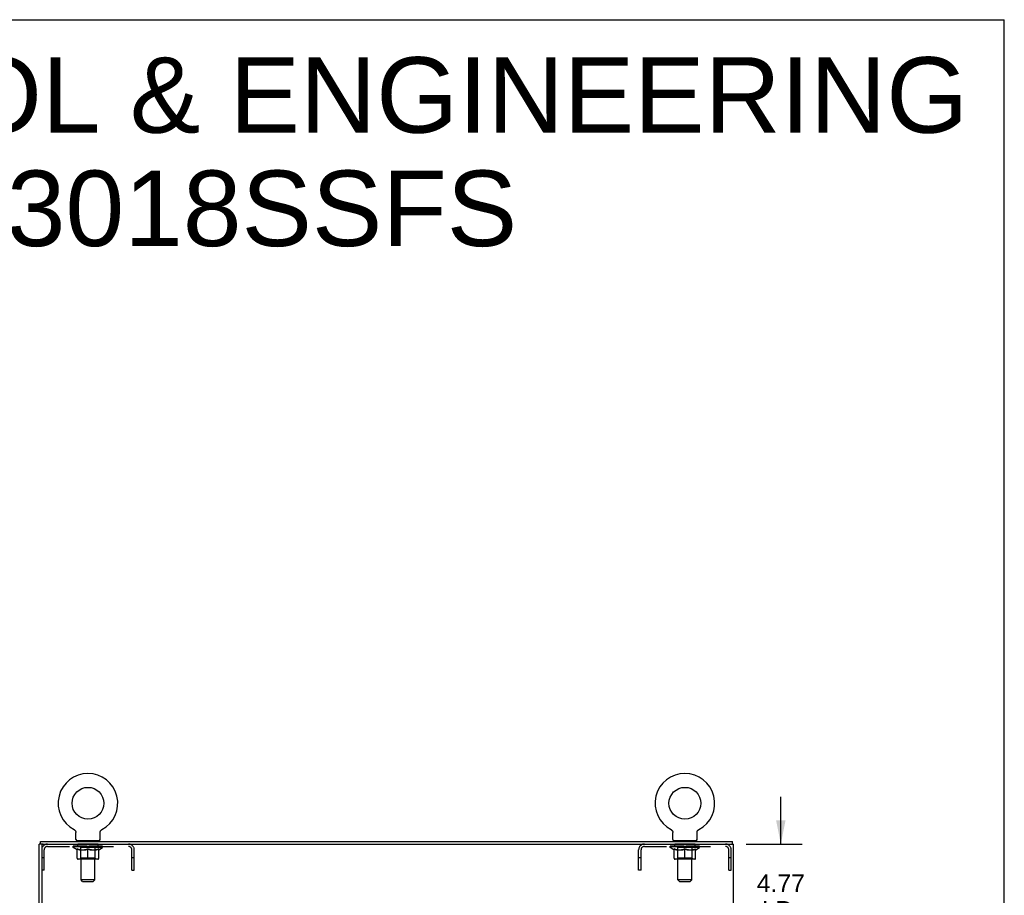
# Model space of a CAD drawing. Header units: inches. Extents: x 0 to 173, y 0 to 112.
# Tile 13 of 13: x 131 to 173, y 74 to 112. Entities that reach past the tile are written whole.
import ezdxf

# ---------------------------------------------------------------- set-up
doc = ezdxf.new("R2010")
doc.units = ezdxf.units.IN
doc.header["$LTSCALE"] = 9.537
doc.header["$MEASUREMENT"] = 0
doc.linetypes.add('HIDDEN', pattern=[0.2, 0.1, -0.1])
doc.layers.get('0').update_dxf_attribs({"linetype": 'CONTINUOUS'})
for name, color, linetype in [('02___PRT_ALL_AXES', 7, 'CONTINUOUS'), ('DEFAULT_2', 8, 'HIDDEN'), ('DIMENSIONS', 7, 'CONTINUOUS')]:
    doc.layers.add(name, color=color, linetype=linetype)
doc.styles.get("Standard").update_dxf_attribs({"font": 'arial.ttf'})
doc.dimstyles.new('DIMSTYLE_1', dxfattribs={"dimtxt": 0.765, "dimasz": 1.02, "dimexe": 0.09, "dimexo": 0.07, "dimgap": 0.0375, "dimtad": 0, "dimtih": 1, "dimtoh": 1, "dimzin": 4, "dimdsep": 46, "dimtxsty": 'Standard', "dimblk": '_FILLED', "dimblk1": '_FILLED', "dimblk2": '_FILLED', "dimcen": 0.09, "dimazin": 1, "dimtfac": 1, "dimtdec": 3, "dimtofl": 0, "dimtmove": 0, "dimatfit": 3, "dimldrblk": '_FILLED', "dimfxl": 0, "dimtolj": 1, "dimtzin": 4, "dimarcsym": 0})

# ---------------------------------------------------------------- blocks, each defined once
blk = doc.blocks.new('_FILLED')
at = {"color": 0, "linetype": 'ByBlock'}
blk.add_solid([(0, 0), (-1, 0.2), (-1, -0.2)], dxfattribs=at)
blk = doc.blocks.new('*D10')
at = {"layer": 'DIMENSIONS', "color": 2, "linetype": 'Continuous'}
for p, q in [((163.745, 76.584), (163.745, 78.624)), ((162.241, 76.584), (164.663, 76.584)), ((162.21, 71.813), (164.663, 71.813)), ((163.745, 71.813), (163.745, 69.773))]:
    blk.add_line(p, q, dxfattribs=at)
at = {"layer": 'DIMENSIONS', "color": 2, "linetype": 'Continuous', "xscale": 1.02, "yscale": 1.02, "zscale": 1.02}
for p, rotation in [((163.745, 76.584), 270), ((163.745, 71.813), 90)]:
    blk.add_blockref('_FILLED', p, dxfattribs=dict(at, rotation=rotation))
at = {"layer": 'DIMENSIONS', "color": 2, "linetype": 'Continuous', "insert": (163.745, 75.273), "char_height": 0.765, "width": 2.07887, "attachment_point": 2, "line_spacing_factor": 0.9}
blk.add_mtext('4.77\\PI.D.', dxfattribs=at)

msp = doc.modelspace()

# ---------------------------------------------------------------- linework, layer by layer
at = {"color": 7, "linetype": 'Continuous'}
for p, q in [((0, 112.2), (173.4, 112.2)), ((173.4, 0), (173.4, 112.2)), ((133.209, 77.207), (133.213, 77.204)), ((133.209, 77.207), (133.209, 77.207)), ((133.212, 77.205), (133.21, 77.206)), ((133.213, 77.204), (133.218, 77.202)), ((133.218, 77.202), (133.222, 77.199)), ((133.222, 77.199), (133.226, 77.196)), ((133.226, 77.196), (133.231, 77.193)), ((133.231, 77.193), (133.235, 77.189)), ((133.235, 77.189), (133.239, 77.186)), ((133.238, 77.186), (133.242, 77.182)), ((133.242, 77.182), (133.246, 77.179)), ((133.246, 77.179), (133.25, 77.175)), ((133.253, 77.171), (133.256, 77.167)), ((133.256, 77.167), (133.259, 77.162)), ((133.259, 77.163), (133.262, 77.158)), ((133.262, 77.158), (133.265, 77.154)), ((133.265, 77.154), (133.268, 77.149)), ((133.268, 77.149), (133.27, 77.145)), ((133.27, 77.145), (133.272, 77.14)), ((133.272, 77.14), (133.274, 77.135)), ((133.274, 77.135), (133.276, 77.13)), ((133.278, 77.125), (133.28, 77.12)), ((133.28, 77.12), (133.281, 77.115)), ((133.281, 77.115), (133.282, 77.11)), ((133.282, 77.11), (133.283, 77.105)), ((133.283, 77.105), (133.284, 77.1)), ((133.285, 77.084), (133.285, 77.08)), ((133.285, 76.787), (133.285, 77.08)), ((134.331, 76.787), (134.331, 77.08)), ((134.332, 77.095), (134.333, 77.1)), ((134.332, 77.089), (134.332, 77.095)), ((134.333, 77.1), (134.334, 77.105)), ((134.334, 77.105), (134.335, 77.11)), ((134.335, 77.11), (134.336, 77.115)), ((134.336, 77.115), (134.337, 77.12)), ((134.337, 77.12), (134.339, 77.125)), ((134.339, 77.125), (134.341, 77.13)), ((134.341, 77.13), (134.343, 77.135)), ((134.343, 77.135), (134.345, 77.14)), ((134.345, 77.14), (134.347, 77.145)), ((134.347, 77.145), (134.349, 77.149)), ((134.349, 77.149), (134.352, 77.154)), ((134.352, 77.154), (134.355, 77.158)), ((134.355, 77.158), (134.358, 77.163)), ((134.358, 77.162), (134.361, 77.167)), ((134.361, 77.167), (134.364, 77.171)), ((134.364, 77.171), (134.367, 77.175)), ((134.367, 77.175), (134.371, 77.179)), ((134.371, 77.179), (134.375, 77.182)), ((134.375, 77.182), (134.378, 77.186)), ((134.378, 77.186), (134.382, 77.189)), ((134.382, 77.189), (134.386, 77.193)), ((134.386, 77.193), (134.391, 77.196)), ((134.39, 77.196), (134.395, 77.199)), ((134.395, 77.199), (134.399, 77.202)), ((134.399, 77.202), (134.404, 77.204)), ((134.399, 77.202), (134.401, 77.203)), ((134.404, 77.204), (134.408, 77.207)), ((134.407, 77.206), (134.405, 77.205)), ((159.001, 77.207), (159.001, 77.207)), ((159.001, 77.207), (159.005, 77.204)), ((159.004, 77.205), (159.002, 77.206)), ((159.005, 77.204), (159.01, 77.202)), ((159.01, 77.202), (159.014, 77.199)), ((159.014, 77.199), (159.018, 77.196)), ((159.018, 77.196), (159.023, 77.193)), ((159.023, 77.193), (159.027, 77.189)), ((159.027, 77.189), (159.031, 77.186)), ((159.03, 77.186), (159.034, 77.182)), ((159.034, 77.182), (159.038, 77.179)), ((159.038, 77.179), (159.042, 77.175)), ((159.041, 77.175), (159.045, 77.171)), ((159.045, 77.171), (159.048, 77.167)), ((159.048, 77.167), (159.051, 77.162)), ((159.051, 77.163), (159.054, 77.158)), ((159.054, 77.158), (159.057, 77.154)), ((159.06, 77.149), (159.062, 77.145)), ((159.062, 77.145), (159.064, 77.14)), ((159.064, 77.14), (159.066, 77.135)), ((159.066, 77.135), (159.068, 77.13)), ((159.068, 77.13), (159.07, 77.125)), ((159.07, 77.125), (159.072, 77.12)), ((159.072, 77.12), (159.073, 77.115)), ((159.073, 77.115), (159.074, 77.11)), ((159.074, 77.11), (159.075, 77.105)), ((159.075, 77.105), (159.076, 77.1)), ((159.077, 77.084), (159.077, 77.08)), ((159.077, 76.787), (159.077, 77.08)), ((160.123, 76.787), (160.123, 77.08)), ((160.124, 77.095), (160.125, 77.1)), ((160.124, 77.089), (160.124, 77.095)), ((160.125, 77.1), (160.126, 77.105)), ((160.126, 77.105), (160.127, 77.11)), ((160.127, 77.11), (160.128, 77.115)), ((160.128, 77.115), (160.129, 77.12)), ((160.129, 77.12), (160.131, 77.125)), ((160.131, 77.125), (160.133, 77.13)), ((160.133, 77.13), (160.135, 77.135)), ((160.135, 77.135), (160.137, 77.14)), ((160.137, 77.14), (160.139, 77.145)), ((160.139, 77.145), (160.141, 77.149)), ((160.141, 77.149), (160.144, 77.154)), ((160.144, 77.154), (160.147, 77.158)), ((160.147, 77.158), (160.15, 77.163)), ((160.15, 77.162), (160.153, 77.167)), ((160.153, 77.167), (160.156, 77.171)), ((160.156, 77.171), (160.159, 77.175)), ((160.159, 77.175), (160.163, 77.179)), ((160.163, 77.179), (160.167, 77.182)), ((160.167, 77.182), (160.17, 77.186)), ((160.17, 77.186), (160.174, 77.189)), ((160.174, 77.189), (160.178, 77.193)), ((160.178, 77.193), (160.183, 77.196)), ((160.182, 77.196), (160.187, 77.199)), ((160.187, 77.199), (160.191, 77.202)), ((160.191, 77.202), (160.196, 77.204)), ((160.191, 77.202), (160.193, 77.203)), ((160.196, 77.204), (160.2, 77.207)), ((160.199, 77.206), (160.197, 77.205)), ((131.866, 76.584), (131.704, 76.584)), ((131.756, 76.584), (131.756, 76.688)), ((131.808, 76.584), (131.808, 76.522)), ((133.308, 76.718), (133.308, 76.688)), ((134.308, 76.718), (133.308, 76.718)), ((134.308, 76.718), (134.308, 76.688)), ((159.1, 76.718), (159.1, 76.688)), ((160.1, 76.718), (159.1, 76.718)), ((160.1, 76.718), (160.1, 76.688)), ((161.652, 76.584), (161.652, 76.688))]:
    msp.add_line(p, q, dxfattribs=at)
at = {"color": 3, "linetype": 'Continuous'}
for p, q in [((131.704, 4.792), (131.704, 76.584)), ((131.756, 76.688), (161.652, 76.688)), ((131.871, 76.584), (161.704, 76.584)), ((161.704, 4.792), (161.704, 76.584)), ((131.808, 76.522), (131.808, 4.855))]:
    msp.add_line(p, q, dxfattribs=at)
at = {"color": 7, "linetype": 'Continuous'}
for points in [[(133.249, 77.175), (133.253, 77.171), (133.256, 77.167)], [(133.276, 77.13), (133.278, 77.125), (133.28, 77.12)], [(133.284, 77.1), (133.285, 77.095), (133.285, 77.089)], [(133.285, 77.095), (133.285, 77.089), (133.285, 77.084)], [(134.331, 77.08), (134.332, 77.084), (134.332, 77.089)], [(134.331, 77.08), (134.332, 77.084), (134.332, 77.089)], [(159.057, 77.154), (159.06, 77.149), (159.062, 77.145)], [(159.076, 77.1), (159.077, 77.095), (159.077, 77.089)], [(159.077, 77.095), (159.077, 77.089), (159.077, 77.084)], [(160.123, 77.08), (160.124, 77.084), (160.124, 77.089)], [(160.123, 77.08), (160.124, 77.084), (160.124, 77.089)]]:
    msp.add_lwpolyline(points, dxfattribs=at)
for centre in [(133.808, 78.346), (159.6, 78.346)]:
    msp.add_circle(centre, 0.688, dxfattribs=at)
for centre, radius, start, end in [((133.808, 78.346), 1.288, 297.7005, 242.2995), ((159.6, 78.346), 1.288, 297.7005, 242.2995), ((133.354, 76.787), 0.069, 180, 270), ((134.262, 76.787), 0.069, 270, 360), ((159.146, 76.787), 0.069, 180, 270), ((160.054, 76.787), 0.069, 270, 360)]:
    msp.add_arc(centre, radius, start, end, dxfattribs=at)
at = {"color": 3, "linetype": 'Continuous'}
msp.add_arc((131.871, 76.522), 0.0625, 90, 180, dxfattribs=at)
at = {"layer": '02___PRT_ALL_AXES', "color": 8, "linetype": 'HIDDEN'}
for p, q in [((133.371, 76.48), (133.371, 76.584)), ((134.246, 76.584), (133.371, 76.584)), ((134.246, 76.48), (134.246, 76.584)), ((159.163, 76.48), (159.163, 76.584)), ((160.038, 76.584), (159.163, 76.584)), ((160.038, 76.48), (160.038, 76.584)), ((134.246, 76.48), (133.371, 76.48)), ((160.038, 76.48), (159.163, 76.48))]:
    msp.add_line(p, q, dxfattribs=at)
at = {"layer": 'DEFAULT_2', "color": 8, "linetype": 'HIDDEN'}
for p, q in [((133.209, 77.207), (133.209, 77.207)), ((133.216, 77.203), (133.218, 77.202)), ((134.408, 77.207), (134.408, 77.207)), ((134.408, 77.207), (134.408, 77.207)), ((159.001, 77.207), (159.001, 77.207)), ((159.008, 77.203), (159.01, 77.202)), ((160.2, 77.207), (160.2, 77.207)), ((160.2, 77.207), (160.2, 77.207)), ((133.496, 76.718), (133.496, 76.688)), ((133.508, 75.037), (133.508, 76.684)), ((134.108, 75.037), (134.108, 76.684)), ((134.121, 76.718), (134.121, 76.688)), ((159.288, 76.718), (159.288, 76.688)), ((159.3, 75.037), (159.3, 76.684)), ((159.9, 75.037), (159.9, 76.684)), ((159.913, 76.718), (159.913, 76.688)), ((131.912, 75.459), (131.912, 76.338)), ((132.055, 76.48), (135.562, 76.48)), ((133.175, 76.441), (133.175, 76.488)), ((133.335, 76.33), (133.175, 76.441)), ((134.442, 76.441), (133.175, 76.441)), ((133.185, 76.482), (133.185, 76.488)), ((133.194, 76.478), (133.194, 76.482)), ((133.194, 76.478), (134.423, 76.478)), ((133.202, 76.478), (133.202, 76.482)), ((133.203, 76.478), (133.203, 76.482)), ((133.213, 76.482), (133.213, 76.488)), ((133.23, 76.478), (133.23, 76.482)), ((133.232, 76.478), (133.232, 76.482)), ((133.26, 76.482), (133.26, 76.488)), ((133.275, 76.478), (133.275, 76.482)), ((133.277, 76.478), (133.277, 76.482)), ((133.482, 76.481), (133.28, 76.481)), ((133.323, 76.482), (133.323, 76.488)), ((133.325, 76.478), (133.325, 76.481)), ((133.325, 76.478), (133.325, 76.481)), ((133.328, 76.478), (133.328, 76.481)), ((133.335, 76.33), (133.345, 76.33)), ((133.336, 76.478), (133.336, 76.482)), ((133.336, 76.478), (133.336, 76.481)), ((133.339, 76.478), (133.339, 76.482)), ((133.342, 76.478), (133.342, 76.482)), ((133.345, 75.967), (133.345, 76.373)), ((133.347, 76.478), (133.347, 76.481)), ((133.361, 76.478), (133.361, 76.481)), ((133.379, 76.478), (133.379, 76.481)), ((133.38, 76.478), (133.38, 76.484)), ((133.4, 76.478), (133.4, 76.481)), ((133.4, 76.478), (133.4, 76.481)), ((133.401, 76.482), (133.401, 76.488)), ((133.411, 76.478), (133.411, 76.482)), ((133.415, 76.478), (133.415, 76.482)), ((133.425, 76.478), (133.425, 76.481)), ((133.436, 76.478), (133.436, 76.485)), ((133.451, 76.478), (133.451, 76.481)), ((133.454, 76.478), (133.454, 76.481)), ((133.482, 76.478), (133.482, 76.481)), ((133.549, 76.481), (133.487, 76.481)), ((133.487, 76.33), (133.667, 76.33)), ((133.492, 76.482), (133.492, 76.488)), ((133.496, 75.97), (133.496, 76.438)), ((133.499, 76.478), (133.499, 76.482)), ((133.503, 76.478), (133.503, 76.482)), ((133.509, 76.478), (133.509, 76.487)), ((133.513, 76.478), (133.513, 76.481)), ((133.524, 76.478), (133.524, 76.481)), ((133.549, 76.478), (133.549, 76.481)), ((133.623, 76.481), (133.564, 76.481)), ((133.585, 76.478), (133.585, 76.481)), ((133.592, 76.482), (133.592, 76.488)), ((133.596, 76.478), (133.596, 76.482)), ((133.598, 76.478), (133.598, 76.487)), ((133.601, 76.478), (133.601, 76.482)), ((133.608, 76.478), (133.608, 76.482)), ((133.623, 76.478), (133.623, 76.481)), ((133.704, 76.481), (133.649, 76.481)), ((133.663, 76.478), (133.663, 76.481)), ((133.694, 76.481), (133.772, 76.486)), ((133.699, 76.482), (133.699, 76.488)), ((133.699, 76.482), (133.699, 76.488)), ((133.699, 76.488), (133.699, 76.488)), ((133.699, 76.478), (133.699, 76.482)), ((133.703, 76.478), (133.703, 76.482)), ((133.704, 76.478), (133.704, 76.482)), ((133.704, 76.478), (133.704, 76.481)), ((133.739, 76.481), (133.804, 76.481)), ((133.745, 76.478), (133.745, 76.481)), ((133.75, 76.481), (133.75, 76.485)), ((133.772, 76.481), (133.772, 76.486)), ((133.788, 76.478), (133.788, 76.481)), ((133.806, 76.482), (133.806, 76.482)), ((133.806, 76.478), (133.806, 76.482)), ((133.806, 76.478), (133.806, 76.482)), ((133.808, 76.482), (133.808, 76.488)), ((133.808, 76.488), (133.923, 76.481)), ((133.809, 75.962), (133.808, 76.374)), ((133.811, 76.478), (133.811, 76.482)), ((133.811, 76.478), (133.811, 76.482)), ((133.811, 76.482), (133.811, 76.482)), ((133.829, 76.478), (133.829, 76.481)), ((133.829, 76.481), (133.878, 76.481)), ((133.872, 76.478), (133.872, 76.481)), ((133.913, 76.478), (133.913, 76.482)), ((133.913, 76.478), (133.913, 76.481)), ((133.913, 76.481), (133.968, 76.481)), ((133.914, 76.478), (133.914, 76.482)), ((133.918, 76.482), (133.918, 76.488)), ((133.918, 76.482), (133.918, 76.488)), ((133.918, 76.488), (133.918, 76.488)), ((133.918, 76.478), (133.918, 76.482)), ((133.95, 76.33), (134.13, 76.33)), ((133.954, 76.478), (133.954, 76.481)), ((133.994, 76.478), (133.994, 76.481)), ((133.994, 76.481), (134.053, 76.481)), ((134.009, 76.478), (134.009, 76.482)), ((134.016, 76.478), (134.016, 76.482)), ((134.019, 76.478), (134.019, 76.487)), ((134.021, 76.478), (134.021, 76.482)), ((134.025, 76.482), (134.025, 76.488)), ((134.032, 76.478), (134.032, 76.481)), ((134.068, 76.478), (134.068, 76.481)), ((134.068, 76.481), (134.13, 76.481)), ((134.093, 76.478), (134.093, 76.481)), ((134.103, 76.478), (134.103, 76.481)), ((134.108, 76.478), (134.108, 76.487)), ((134.114, 76.478), (134.114, 76.482)), ((134.118, 76.478), (134.118, 76.482)), ((134.121, 75.97), (134.121, 76.438)), ((134.125, 76.482), (134.125, 76.488)), ((134.135, 76.478), (134.135, 76.481)), ((134.135, 76.481), (134.337, 76.481)), ((134.163, 76.478), (134.163, 76.481)), ((134.166, 76.478), (134.166, 76.481)), ((134.181, 76.478), (134.181, 76.485)), ((134.192, 76.478), (134.192, 76.481)), ((134.202, 76.478), (134.202, 76.482)), ((134.206, 76.478), (134.206, 76.482)), ((134.216, 76.482), (134.216, 76.488)), ((134.217, 76.478), (134.217, 76.481)), ((134.217, 76.478), (134.217, 76.481)), ((134.237, 76.478), (134.237, 76.484)), ((134.238, 76.478), (134.238, 76.481)), ((134.256, 76.478), (134.256, 76.481)), ((134.27, 76.478), (134.27, 76.481)), ((134.272, 75.967), (134.272, 76.373)), ((134.272, 76.33), (134.282, 76.33)), ((134.275, 76.478), (134.275, 76.482)), ((134.278, 76.478), (134.278, 76.482)), ((134.281, 76.478), (134.281, 76.482)), ((134.281, 76.478), (134.281, 76.481)), ((134.282, 76.33), (134.442, 76.441)), ((134.289, 76.478), (134.289, 76.481)), ((134.291, 76.478), (134.291, 76.481)), ((134.292, 76.478), (134.292, 76.481)), ((134.294, 76.482), (134.294, 76.488)), ((134.34, 76.478), (134.34, 76.482)), ((134.342, 76.478), (134.342, 76.482)), ((134.357, 76.482), (134.357, 76.488)), ((134.385, 76.478), (134.385, 76.482)), ((134.387, 76.478), (134.387, 76.482)), ((134.404, 76.482), (134.404, 76.488)), ((134.414, 76.478), (134.414, 76.482)), ((134.415, 76.478), (134.415, 76.482)), ((134.423, 76.478), (134.423, 76.482)), ((134.432, 76.482), (134.432, 76.488)), ((134.442, 76.441), (134.442, 76.488)), ((135.704, 75.459), (135.704, 76.338)), ((135.808, 75.459), (135.808, 76.338)), ((157.6, 75.459), (157.6, 76.338)), ((157.704, 75.459), (157.704, 76.338)), ((157.847, 76.48), (161.354, 76.48)), ((158.967, 76.441), (158.967, 76.488)), ((160.234, 76.441), (158.967, 76.441)), ((159.127, 76.33), (158.967, 76.441)), ((158.977, 76.482), (158.977, 76.488)), ((158.986, 76.478), (158.986, 76.482)), ((158.986, 76.478), (160.215, 76.478)), ((158.994, 76.478), (158.994, 76.482)), ((158.995, 76.478), (158.995, 76.482)), ((159.005, 76.482), (159.005, 76.488)), ((159.022, 76.478), (159.022, 76.482)), ((159.024, 76.478), (159.024, 76.482)), ((159.052, 76.482), (159.052, 76.488)), ((159.067, 76.478), (159.067, 76.482)), ((159.069, 76.478), (159.069, 76.482)), ((159.274, 76.481), (159.072, 76.481)), ((159.115, 76.482), (159.115, 76.488)), ((159.117, 76.478), (159.117, 76.481)), ((159.117, 76.478), (159.117, 76.481)), ((159.12, 76.478), (159.12, 76.481)), ((159.127, 76.33), (159.137, 76.33)), ((159.128, 76.478), (159.128, 76.482)), ((159.128, 76.478), (159.128, 76.481)), ((159.131, 76.478), (159.131, 76.482)), ((159.134, 76.478), (159.134, 76.482)), ((159.137, 75.967), (159.137, 76.373)), ((159.139, 76.478), (159.139, 76.481)), ((159.153, 76.478), (159.153, 76.481)), ((159.171, 76.478), (159.171, 76.481)), ((159.172, 76.478), (159.172, 76.484)), ((159.192, 76.478), (159.192, 76.481)), ((159.192, 76.478), (159.192, 76.481)), ((159.193, 76.482), (159.193, 76.488)), ((159.203, 76.478), (159.203, 76.482)), ((159.207, 76.478), (159.207, 76.482)), ((159.217, 76.478), (159.217, 76.481)), ((159.228, 76.478), (159.228, 76.485)), ((159.243, 76.478), (159.243, 76.481)), ((159.246, 76.478), (159.246, 76.481)), ((159.274, 76.478), (159.274, 76.481)), ((159.341, 76.481), (159.279, 76.481)), ((159.279, 76.33), (159.459, 76.33)), ((159.284, 76.482), (159.284, 76.488)), ((159.288, 75.97), (159.288, 76.438)), ((159.291, 76.478), (159.291, 76.482)), ((159.295, 76.478), (159.295, 76.482)), ((159.301, 76.478), (159.301, 76.487)), ((159.305, 76.478), (159.305, 76.481)), ((159.316, 76.478), (159.316, 76.481)), ((159.341, 76.478), (159.341, 76.481)), ((159.415, 76.481), (159.356, 76.481)), ((159.377, 76.478), (159.377, 76.481)), ((159.384, 76.482), (159.384, 76.488)), ((159.388, 76.478), (159.388, 76.482)), ((159.39, 76.478), (159.39, 76.487)), ((159.393, 76.478), (159.393, 76.482)), ((159.4, 76.478), (159.4, 76.482)), ((159.415, 76.478), (159.415, 76.481)), ((159.496, 76.481), (159.441, 76.481)), ((159.455, 76.478), (159.455, 76.481)), ((159.486, 76.481), (159.564, 76.486)), ((159.491, 76.482), (159.491, 76.488)), ((159.491, 76.482), (159.491, 76.488)), ((159.491, 76.488), (159.491, 76.488)), ((159.491, 76.478), (159.491, 76.482)), ((159.495, 76.478), (159.495, 76.482)), ((159.496, 76.478), (159.496, 76.482)), ((159.496, 76.478), (159.496, 76.481)), ((159.531, 76.481), (159.596, 76.481)), ((159.537, 76.478), (159.537, 76.481)), ((159.542, 76.481), (159.542, 76.485)), ((159.564, 76.481), (159.564, 76.486)), ((159.58, 76.478), (159.58, 76.481)), ((159.598, 76.482), (159.598, 76.482)), ((159.598, 76.478), (159.598, 76.482)), ((159.598, 76.478), (159.598, 76.482)), ((159.6, 76.482), (159.6, 76.488)), ((159.6, 76.488), (159.715, 76.481)), ((159.601, 75.962), (159.6, 76.374)), ((159.603, 76.478), (159.603, 76.482)), ((159.603, 76.478), (159.603, 76.482)), ((159.603, 76.482), (159.603, 76.482)), ((159.621, 76.478), (159.621, 76.481)), ((159.621, 76.481), (159.67, 76.481)), ((159.664, 76.478), (159.664, 76.481)), ((159.705, 76.478), (159.705, 76.482)), ((159.705, 76.478), (159.705, 76.481)), ((159.705, 76.481), (159.76, 76.481)), ((159.706, 76.478), (159.706, 76.482)), ((159.71, 76.482), (159.71, 76.488)), ((159.71, 76.482), (159.71, 76.488)), ((159.71, 76.488), (159.71, 76.488)), ((159.71, 76.478), (159.71, 76.482)), ((159.742, 76.33), (159.922, 76.33)), ((159.746, 76.478), (159.746, 76.481)), ((159.786, 76.478), (159.786, 76.481)), ((159.786, 76.481), (159.845, 76.481)), ((159.801, 76.478), (159.801, 76.482)), ((159.808, 76.478), (159.808, 76.482)), ((159.811, 76.478), (159.811, 76.487)), ((159.813, 76.478), (159.813, 76.482)), ((159.817, 76.482), (159.817, 76.488)), ((159.824, 76.478), (159.824, 76.481)), ((159.86, 76.478), (159.86, 76.481)), ((159.86, 76.481), (159.922, 76.481)), ((159.885, 76.478), (159.885, 76.481)), ((159.895, 76.478), (159.895, 76.481)), ((159.9, 76.478), (159.9, 76.487)), ((159.906, 76.478), (159.906, 76.482)), ((159.91, 76.478), (159.91, 76.482)), ((159.913, 75.97), (159.913, 76.438)), ((159.917, 76.482), (159.917, 76.488)), ((159.927, 76.478), (159.927, 76.481)), ((159.927, 76.481), (160.129, 76.481)), ((159.955, 76.478), (159.955, 76.481)), ((159.958, 76.478), (159.958, 76.481)), ((159.973, 76.478), (159.973, 76.485)), ((159.984, 76.478), (159.984, 76.481)), ((159.994, 76.478), (159.994, 76.482)), ((159.998, 76.478), (159.998, 76.482)), ((160.008, 76.482), (160.008, 76.488)), ((160.009, 76.478), (160.009, 76.481)), ((160.009, 76.478), (160.009, 76.481)), ((160.029, 76.478), (160.029, 76.484)), ((160.03, 76.478), (160.03, 76.481)), ((160.048, 76.478), (160.048, 76.481)), ((160.062, 76.478), (160.062, 76.481)), ((160.064, 75.967), (160.064, 76.373)), ((160.064, 76.33), (160.074, 76.33)), ((160.067, 76.478), (160.067, 76.482)), ((160.07, 76.478), (160.07, 76.482)), ((160.073, 76.478), (160.073, 76.482)), ((160.073, 76.478), (160.073, 76.481)), ((160.074, 76.33), (160.234, 76.441)), ((160.081, 76.478), (160.081, 76.481)), ((160.083, 76.478), (160.083, 76.481)), ((160.084, 76.478), (160.084, 76.481)), ((160.086, 76.482), (160.086, 76.488)), ((160.132, 76.478), (160.132, 76.482)), ((160.134, 76.478), (160.134, 76.482)), ((160.149, 76.482), (160.149, 76.488)), ((160.177, 76.478), (160.177, 76.482)), ((160.179, 76.478), (160.179, 76.482)), ((160.196, 76.482), (160.196, 76.488)), ((160.206, 76.478), (160.206, 76.482)), ((160.207, 76.478), (160.207, 76.482)), ((160.215, 76.478), (160.215, 76.482)), ((160.224, 76.482), (160.224, 76.488)), ((160.234, 76.441), (160.234, 76.488)), ((161.496, 75.459), (161.496, 76.338)), ((161.6, 75.459), (161.6, 76.338)), ((131.912, 75.989), (131.808, 75.989)), ((134.235, 75.93), (133.382, 75.93)), ((133.496, 75.97), (133.456, 75.93)), ((134.121, 75.97), (133.496, 75.97)), ((133.808, 75.931), (133.808, 75.967)), ((133.808, 75.956), (133.809, 75.962)), ((134.121, 75.97), (134.161, 75.93)), ((135.808, 75.989), (135.704, 75.989)), ((157.704, 75.989), (157.6, 75.989)), ((160.027, 75.93), (159.174, 75.93)), ((159.288, 75.97), (159.248, 75.93)), ((159.913, 75.97), (159.288, 75.97)), ((159.6, 75.931), (159.6, 75.967)), ((159.6, 75.956), (159.601, 75.962)), ((159.913, 75.97), (159.953, 75.93)), ((161.6, 75.989), (161.496, 75.989)), ((131.912, 75.459), (131.808, 75.459)), ((135.704, 75.459), (135.808, 75.459)), ((157.704, 75.459), (157.6, 75.459)), ((161.496, 75.459), (161.6, 75.459)), ((133.577, 74.968), (133.508, 75.037)), ((134.108, 75.037), (133.508, 75.037)), ((133.577, 74.968), (134.039, 74.968)), ((134.039, 74.968), (134.108, 75.037)), ((159.369, 74.968), (159.3, 75.037)), ((159.9, 75.037), (159.3, 75.037)), ((159.369, 74.968), (159.831, 74.968)), ((159.831, 74.968), (159.9, 75.037))]:
    msp.add_line(p, q, dxfattribs=at)
for points in [[(133.495, 76.33), (133.47, 76.334), (133.445, 76.34), (133.421, 76.347), (133.396, 76.355), (133.371, 76.363), (133.345, 76.373)], [(133.345, 76.372), (133.369, 76.363), (133.394, 76.354), (133.417, 76.347), (133.441, 76.34), (133.464, 76.335), (133.487, 76.33)], [(133.808, 76.374), (133.782, 76.364), (133.757, 76.355), (133.732, 76.347), (133.707, 76.34), (133.682, 76.334), (133.658, 76.33)], [(133.667, 76.33), (133.69, 76.335), (133.714, 76.34), (133.737, 76.347), (133.761, 76.354), (133.784, 76.363), (133.808, 76.372)], [(133.959, 76.33), (133.935, 76.334), (133.91, 76.34), (133.885, 76.347), (133.86, 76.355), (133.834, 76.364), (133.808, 76.374)], [(133.808, 76.372), (133.833, 76.362), (133.857, 76.354), (133.88, 76.347), (133.904, 76.34), (133.927, 76.334), (133.95, 76.33)], [(134.272, 76.373), (134.246, 76.363), (134.221, 76.354), (134.196, 76.347), (134.171, 76.34), (134.147, 76.334), (134.122, 76.33)], [(134.13, 76.33), (134.153, 76.335), (134.177, 76.34), (134.2, 76.347), (134.224, 76.354), (134.248, 76.363), (134.272, 76.372)], [(159.287, 76.33), (159.262, 76.334), (159.237, 76.34), (159.213, 76.347), (159.188, 76.355), (159.163, 76.363), (159.137, 76.373)], [(159.137, 76.372), (159.161, 76.363), (159.186, 76.354), (159.209, 76.347), (159.233, 76.34), (159.256, 76.335), (159.279, 76.33)], [(159.6, 76.374), (159.574, 76.364), (159.549, 76.355), (159.524, 76.347), (159.499, 76.34), (159.474, 76.334), (159.45, 76.33)], [(159.459, 76.33), (159.482, 76.335), (159.506, 76.34), (159.529, 76.347), (159.553, 76.354), (159.576, 76.363), (159.6, 76.372)], [(159.751, 76.33), (159.727, 76.334), (159.702, 76.34), (159.677, 76.347), (159.652, 76.355), (159.626, 76.364), (159.6, 76.374)], [(159.6, 76.372), (159.625, 76.362), (159.649, 76.354), (159.672, 76.347), (159.696, 76.34), (159.719, 76.334), (159.742, 76.33)], [(160.064, 76.373), (160.038, 76.363), (160.013, 76.354), (159.988, 76.347), (159.963, 76.34), (159.939, 76.334), (159.914, 76.33)], [(159.922, 76.33), (159.945, 76.335), (159.969, 76.34), (159.992, 76.347), (160.016, 76.354), (160.04, 76.363), (160.064, 76.372)], [(133.808, 75.93), (133.809, 75.93), (133.808, 75.931)], [(133.808, 75.93), (133.808, 75.93), (133.808, 75.931)], [(159.6, 75.93), (159.601, 75.93), (159.6, 75.931)], [(159.6, 75.93), (159.6, 75.93), (159.6, 75.931)]]:
    msp.add_lwpolyline(points, dxfattribs=at)
for centre, radius, start, end in [((132.055, 76.338), 0.246, 90, 180), ((133.474, 76.684), 0.0345, 0, 90), ((134.143, 76.684), 0.0345, 90, 180), ((135.562, 76.338), 0.246, 0, 90), ((157.847, 76.338), 0.246, 90, 180), ((159.266, 76.684), 0.0345, 0, 90), ((159.935, 76.684), 0.0345, 90, 180), ((161.354, 76.338), 0.246, 0, 90), ((132.055, 76.338), 0.142, 90, 180), ((133.456, 76.438), 0.0398, 0, 90), ((134.161, 76.438), 0.0398, 90, 180), ((135.562, 76.338), 0.142, 0, 90), ((157.847, 76.338), 0.142, 90, 180), ((159.248, 76.438), 0.0398, 0, 90), ((159.953, 76.438), 0.0398, 90, 180), ((161.354, 76.338), 0.142, 0, 90), ((133.382, 75.967), 0.0371, 180, 270), ((134.235, 75.967), 0.0371, 270, 360), ((159.174, 75.967), 0.0371, 180, 270), ((160.027, 75.967), 0.0371, 270, 360)]:
    msp.add_arc(centre, radius, start, end, dxfattribs=at)
for centre, major_axis, ratio, start_param, end_param in [((133.808, 76.488), (0.633, 0.007), 0.05963, 2.96643, 3.140963), ((133.155, 76.476), (0.198, 0), 0.060556, 0.430652, 1.470503), ((133.808, 76.488), (0.633, 0), 0.060556, 3.141593, 3.316126), ((133.155, 76.47), (0.198, 0.002), 0.05963, 1.376596, 1.469874), ((133.808, 76.488), (0.633, 0.013), 0.05688, 2.791345, 2.965878), ((133.131, 76.476), (0.198, 0.002), 0.05963, 0.25549, 1.295341), ((133.2, 76.476), (0.198, -0.002), 0.05963, 0.605815, 1.645666), ((133.808, 76.488), (0.633, -0.007), 0.05963, -2.96643, -2.791898), ((133.2, 76.47), (0.198, 0), 0.060556, 1.551758, 1.645036), ((133.131, 76.47), (0.198, 0.004), 0.05688, 1.20151, 1.294789), ((133.201, 76.472), (0.164, 0.002), 0.05963, 1.065228, 1.614276), ((133.181, 76.472), (0.164, 0.003), 0.05688, 0.890143, 1.43919), ((133.239, 76.472), (0.164, 0), 0.060556, 1.240391, 1.789438), ((133.808, 76.488), (0.633, 0.019), 0.052395, 2.616403, 2.790936), ((133.127, 76.476), (0.198, 0.004), 0.05688, 0.080405, 1.120256), ((133.262, 76.476), (0.198, -0.004), 0.05688, 0.7809, 1.820751), ((133.808, 76.488), (0.633, -0.013), 0.05688, -2.791345, -2.616812), ((133.262, 76.47), (0.198, -0.002), 0.05963, 1.72692, 1.820198), ((133.127, 76.47), (0.198, 0.006), 0.052395, 1.026568, 1.119847), ((133.18, 76.472), (0.164, 0.005), 0.052395, 0.715201, 1.264248), ((133.294, 76.472), (0.164, -0.002), 0.05963, 1.415553, 1.9646), ((133.808, 76.488), (0.633, 0.025), 0.046319, 2.441654, 2.616187), ((133.341, 76.476), (0.198, -0.006), 0.052395, 0.955842, 1.995693), ((133.808, 76.488), (0.633, -0.019), 0.052395, -2.616403, -2.44187), ((133.144, 76.476), (0.198, 0.006), 0.052395, -0.094537, 0.945314), ((133.341, 76.47), (0.198, -0.004), 0.05688, 1.902006, 1.995284), ((133.144, 76.47), (0.198, 0.008), 0.046319, 0.851819, 0.945098), ((133.199, 76.472), (0.164, 0.006), 0.046319, 0.540452, 1.089499), ((133.366, 76.472), (0.164, -0.003), 0.05688, 1.590638, 2.139686), ((133.808, 76.488), (0.633, 0.029), 0.038841, 2.267123, 2.441656), ((133.435, 76.476), (0.198, -0.008), 0.046319, 1.130591, 2.170442), ((133.181, 76.476), (0.198, 0.008), 0.046319, -0.269286, 0.770565), ((133.808, 76.488), (0.633, -0.025), 0.046319, -2.441654, -2.267121), ((133.435, 76.47), (0.198, -0.006), 0.052395, 2.076947, 2.170226), ((133.181, 76.47), (0.198, 0.009), 0.038841, 0.677289, 0.770567), ((133.236, 76.472), (0.164, 0.008), 0.038841, 0.365921, 0.914969), ((133.45, 76.472), (0.164, -0.005), 0.052395, 1.76558, 2.314627), ((133.808, 76.488), (0.633, 0.033), 0.030195, 2.09281, 2.267343), ((133.54, 76.476), (0.198, -0.009), 0.038841, 1.305122, 2.344973), ((133.238, 76.476), (0.198, 0.009), 0.038841, -0.443817, 0.596034), ((133.808, 76.488), (0.633, -0.029), 0.038841, -2.267123, -2.092591), ((133.54, 76.47), (0.198, -0.008), 0.046319, 2.251696, 2.344975), ((133.238, 76.47), (0.198, 0.01), 0.030195, 0.502975, 0.596254), ((133.29, 76.472), (0.164, 0.009), 0.030195, 0.191608, 0.740655), ((133.546, 76.472), (0.164, -0.006), 0.046319, 1.940329, 2.489376), ((133.311, 76.476), (0.198, 0.01), 0.030195, -0.61813, 0.421721), ((133.808, 76.488), (0.633, 0.036), 0.020645, 1.918687, 2.09322), ((133.653, 76.476), (0.198, -0.01), 0.030195, 1.479435, 2.519286), ((133.808, 76.488), (0.633, -0.033), 0.030195, -2.09281, -1.918277), ((133.653, 76.47), (0.198, -0.009), 0.038841, 2.426227, 2.519505), ((133.311, 76.47), (0.198, 0.011), 0.020645, 0.328852, 0.422131), ((133.36, 76.472), (0.164, 0.009), 0.020645, 0.017485, 0.566532), ((133.649, 76.472), (0.164, -0.008), 0.038841, 2.11486, 2.663907), ((133.4, 76.476), (0.198, 0.011), 0.020645, -0.792253, 0.247598), ((133.808, 76.488), (0.633, 0.038), 0.010478, 1.744704, 1.919237), ((133.77, 76.476), (0.198, -0.011), 0.020645, 1.653558, 2.693409), ((133.808, 76.488), (0.633, -0.036), 0.020645, -1.918687, -1.744154), ((133.77, 76.47), (0.198, -0.01), 0.030195, 2.60054, 2.693819), ((133.4, 76.47), (0.198, 0.012), 0.010478, 0.154869, 0.248148), ((133.444, 76.472), (0.164, 0.01), 0.010478, 6.126688, 6.675735), ((133.757, 76.472), (0.164, -0.009), 0.030195, 2.289173, 2.83822), ((133.501, 76.476), (0.198, 0.012), 0.010478, -0.966236, -0.000846), ((133.889, 76.476), (0.198, -0.012), 0.010478, 1.827541, 2.867392), ((133.808, 76.488), (0.633, -0.038), 0.010478, -1.744704, -1.570171), ((133.889, 76.47), (0.198, -0.011), 0.020645, 2.774664, 2.867942), ((133.867, 76.472), (0.164, -0.009), 0.020645, 2.463296, 3.012344), ((133.728, 76.476), (0.198, 0.012), 0.010478, 0.274201, 1.314052), ((133.642, 76.472), (0.164, 0.01), 0.010478, -0.000298, 0.504314), ((133.611, 76.47), (0.198, 0.012), 0.010478, 0.192946, 0.399283), ((133.808, 76.488), (0.633, 0.038), 0.010478, -1.578586, -1.396888), ((134.006, 76.47), (0.198, -0.012), 0.010478, 2.948646, 3.041925), ((133.975, 76.472), (0.164, -0.01), 0.010478, 2.637279, 3.142076), ((133.847, 76.476), (0.198, 0.011), 0.020645, 0.448184, 1.488034), ((133.75, 76.472), (0.164, 0.009), 0.020645, 0.129249, 0.678296), ((133.728, 76.47), (0.198, 0.011), 0.020645, 0.273651, 0.366929), ((133.808, 76.488), (0.633, 0.036), 0.020645, -1.397439, -1.222906), ((134.116, 76.476), (0.198, -0.012), 0.010478, -3.140747, -2.175357), ((133.808, 76.488), (0.633, -0.038), 0.010478, 1.222355, 1.396888), ((133.964, 76.476), (0.198, 0.01), 0.030195, 0.622307, 1.662158), ((133.86, 76.472), (0.164, 0.009), 0.030195, 0.303372, 0.852419), ((134.173, 76.472), (0.164, -0.01), 0.010478, 2.749043, 3.29809), ((134.217, 76.476), (0.198, -0.011), 0.020645, 2.893995, 3.933846), ((133.847, 76.47), (0.198, 0.01), 0.030195, 0.447774, 0.541052), ((134.217, 76.47), (0.198, -0.012), 0.010478, 2.893445, 2.986723), ((133.808, 76.488), (0.633, 0.033), 0.030195, -1.223315, -1.048783), ((133.808, 76.488), (0.633, -0.036), 0.020645, 1.048373, 1.222906), ((134.077, 76.476), (0.198, 0.009), 0.038841, 0.79662, 1.836471), ((133.968, 76.472), (0.164, 0.008), 0.038841, 0.477686, 1.026733), ((134.257, 76.472), (0.164, -0.009), 0.020645, 2.57506, 3.124108), ((134.306, 76.476), (0.198, -0.01), 0.030195, 2.719872, 3.759723), ((134.182, 76.476), (0.198, 0.008), 0.046319, 0.971151, 2.011002), ((133.964, 76.47), (0.198, 0.009), 0.038841, 0.622087, 0.715366), ((134.306, 76.47), (0.198, -0.011), 0.020645, 2.719462, 2.812741), ((133.808, 76.488), (0.633, 0.029), 0.038841, -1.049002, -0.874469), ((133.808, 76.488), (0.633, -0.033), 0.030195, 0.87425, 1.048783), ((134.071, 76.472), (0.164, 0.006), 0.046319, 0.652216, 1.201263), ((134.276, 76.476), (0.198, 0.006), 0.052395, 1.1459, 2.185751), ((134.327, 76.472), (0.164, -0.009), 0.030195, 2.400937, 2.949985), ((134.379, 76.476), (0.198, -0.009), 0.038841, 2.545558, 3.585409), ((134.167, 76.472), (0.164, 0.005), 0.052395, 0.826965, 1.376012), ((134.077, 76.47), (0.198, 0.008), 0.046319, 0.796618, 0.889896), ((134.379, 76.47), (0.198, -0.01), 0.030195, 2.545339, 2.638617), ((134.355, 76.476), (0.198, 0.004), 0.05688, 1.320842, 2.360692), ((133.808, 76.488), (0.633, 0.025), 0.046319, -0.874471, -0.699939), ((133.808, 76.488), (0.633, -0.029), 0.038841, 0.699936, 0.874469), ((134.436, 76.476), (0.198, -0.008), 0.046319, 2.371028, 3.410879), ((134.381, 76.472), (0.164, -0.008), 0.038841, 2.226624, 2.775671), ((134.417, 76.476), (0.198, 0.002), 0.05963, 1.495927, 2.535778), ((134.251, 76.472), (0.164, 0.003), 0.05688, 1.001907, 1.550954), ((134.473, 76.476), (0.198, -0.006), 0.052395, 2.196279, 3.23613), ((134.418, 76.472), (0.164, -0.006), 0.046319, 2.052093, 2.601141), ((134.182, 76.47), (0.198, 0.006), 0.052395, 0.971367, 1.064645), ((134.436, 76.47), (0.198, -0.009), 0.038841, 2.371026, 2.464304), ((134.462, 76.476), (0.198, 0), 0.060556, 1.671089, 2.71094), ((134.49, 76.476), (0.198, -0.004), 0.05688, 2.021337, 3.061188), ((133.808, 76.488), (0.633, 0.019), 0.052395, -0.699723, -0.52519), ((133.808, 76.488), (0.633, -0.025), 0.046319, 0.525406, 0.699939), ((134.486, 76.476), (0.198, -0.002), 0.05963, 1.846251, 2.886102), ((134.323, 76.472), (0.164, 0.002), 0.05963, 1.176993, 1.72604), ((134.437, 76.472), (0.164, -0.005), 0.052395, 1.877344, 2.426392), ((134.378, 76.472), (0.164, 0), 0.060556, 1.352155, 1.901202), ((134.436, 76.472), (0.164, -0.003), 0.05688, 1.702402, 2.25145), ((134.416, 76.472), (0.164, -0.002), 0.05963, 1.527317, 2.076364), ((134.276, 76.47), (0.198, 0.004), 0.05688, 1.146309, 1.239587), ((134.473, 76.47), (0.198, -0.008), 0.046319, 2.196495, 2.289773), ((133.808, 76.488), (0.633, 0.013), 0.05688, -0.524781, -0.350248), ((133.808, 76.488), (0.633, -0.019), 0.052395, 0.350657, 0.52519), ((134.355, 76.47), (0.198, 0.002), 0.05963, 1.321394, 1.414673), ((134.49, 76.47), (0.198, -0.006), 0.052395, 2.021746, 2.115024), ((133.808, 76.488), (0.633, 0.007), 0.05963, -0.349695, -0.175162), ((133.808, 76.488), (0.633, -0.013), 0.05688, 0.175715, 0.350248), ((134.417, 76.47), (0.198, 0), 0.060556, 1.496556, 1.589835), ((134.486, 76.47), (0.198, -0.004), 0.05688, 1.846804, 1.940083), ((134.462, 76.47), (0.198, -0.002), 0.05963, 1.671719, 1.764997), ((133.808, 76.488), (0.633, 0), 0.060556, -0.174533, 0), ((133.808, 76.488), (0.633, -0.007), 0.05963, 0.000629, 0.175162), ((159.6, 76.488), (0.633, 0.007), 0.05963, 2.96643, 3.140963), ((158.947, 76.476), (0.198, 0), 0.060556, 0.430652, 1.470503), ((159.6, 76.488), (0.633, 0), 0.060556, 3.141593, 3.316126), ((158.947, 76.47), (0.198, 0.002), 0.05963, 1.376596, 1.469874), ((159.6, 76.488), (0.633, 0.013), 0.05688, 2.791345, 2.965878), ((158.923, 76.476), (0.198, 0.002), 0.05963, 0.25549, 1.295341), ((158.992, 76.476), (0.198, -0.002), 0.05963, 0.605815, 1.645666), ((159.6, 76.488), (0.633, -0.007), 0.05963, -2.96643, -2.791898), ((158.992, 76.47), (0.198, 0), 0.060556, 1.551758, 1.645036), ((158.923, 76.47), (0.198, 0.004), 0.05688, 1.20151, 1.294789), ((158.993, 76.472), (0.164, 0.002), 0.05963, 1.065228, 1.614276), ((158.973, 76.472), (0.164, 0.003), 0.05688, 0.890143, 1.43919), ((159.031, 76.472), (0.164, 0), 0.060556, 1.240391, 1.789438), ((159.6, 76.488), (0.633, 0.019), 0.052395, 2.616403, 2.790936), ((158.919, 76.476), (0.198, 0.004), 0.05688, 0.080405, 1.120256), ((159.054, 76.476), (0.198, -0.004), 0.05688, 0.7809, 1.820751), ((159.6, 76.488), (0.633, -0.013), 0.05688, -2.791345, -2.616812), ((159.054, 76.47), (0.198, -0.002), 0.05963, 1.72692, 1.820198), ((158.919, 76.47), (0.198, 0.006), 0.052395, 1.026568, 1.119847), ((158.972, 76.472), (0.164, 0.005), 0.052395, 0.715201, 1.264248), ((159.086, 76.472), (0.164, -0.002), 0.05963, 1.415553, 1.9646), ((159.6, 76.488), (0.633, 0.025), 0.046319, 2.441654, 2.616187), ((159.133, 76.476), (0.198, -0.006), 0.052395, 0.955842, 1.995693), ((159.6, 76.488), (0.633, -0.019), 0.052395, -2.616403, -2.44187), ((158.936, 76.476), (0.198, 0.006), 0.052395, -0.094537, 0.945314), ((159.133, 76.47), (0.198, -0.004), 0.05688, 1.902006, 1.995284), ((158.936, 76.47), (0.198, 0.008), 0.046319, 0.851819, 0.945098), ((158.991, 76.472), (0.164, 0.006), 0.046319, 0.540452, 1.089499), ((159.158, 76.472), (0.164, -0.003), 0.05688, 1.590638, 2.139686), ((159.6, 76.488), (0.633, 0.029), 0.038841, 2.267123, 2.441656), ((159.227, 76.476), (0.198, -0.008), 0.046319, 1.130591, 2.170442), ((158.973, 76.476), (0.198, 0.008), 0.046319, -0.269286, 0.770565), ((159.6, 76.488), (0.633, -0.025), 0.046319, -2.441654, -2.267121), ((159.227, 76.47), (0.198, -0.006), 0.052395, 2.076947, 2.170226), ((158.973, 76.47), (0.198, 0.009), 0.038841, 0.677289, 0.770567), ((159.028, 76.472), (0.164, 0.008), 0.038841, 0.365921, 0.914969), ((159.242, 76.472), (0.164, -0.005), 0.052395, 1.76558, 2.314627), ((159.6, 76.488), (0.633, 0.033), 0.030195, 2.09281, 2.267343), ((159.332, 76.476), (0.198, -0.009), 0.038841, 1.305122, 2.344973), ((159.03, 76.476), (0.198, 0.009), 0.038841, -0.443817, 0.596034), ((159.6, 76.488), (0.633, -0.029), 0.038841, -2.267123, -2.092591), ((159.332, 76.47), (0.198, -0.008), 0.046319, 2.251696, 2.344975), ((159.03, 76.47), (0.198, 0.01), 0.030195, 0.502975, 0.596254), ((159.082, 76.472), (0.164, 0.009), 0.030195, 0.191608, 0.740655), ((159.338, 76.472), (0.164, -0.006), 0.046319, 1.940329, 2.489376), ((159.103, 76.476), (0.198, 0.01), 0.030195, -0.61813, 0.421721), ((159.6, 76.488), (0.633, 0.036), 0.020645, 1.918687, 2.09322), ((159.445, 76.476), (0.198, -0.01), 0.030195, 1.479435, 2.519286), ((159.6, 76.488), (0.633, -0.033), 0.030195, -2.09281, -1.918277), ((159.445, 76.47), (0.198, -0.009), 0.038841, 2.426227, 2.519505), ((159.103, 76.47), (0.198, 0.011), 0.020645, 0.328852, 0.422131), ((159.152, 76.472), (0.164, 0.009), 0.020645, 0.017485, 0.566532), ((159.441, 76.472), (0.164, -0.008), 0.038841, 2.11486, 2.663907), ((159.192, 76.476), (0.198, 0.011), 0.020645, -0.792253, 0.247598), ((159.6, 76.488), (0.633, 0.038), 0.010478, 1.744704, 1.919237), ((159.562, 76.476), (0.198, -0.011), 0.020645, 1.653558, 2.693409), ((159.6, 76.488), (0.633, -0.036), 0.020645, -1.918687, -1.744154), ((159.562, 76.47), (0.198, -0.01), 0.030195, 2.60054, 2.693819), ((159.192, 76.47), (0.198, 0.012), 0.010478, 0.154869, 0.248148), ((159.236, 76.472), (0.164, 0.01), 0.010478, 6.126688, 6.675735), ((159.549, 76.472), (0.164, -0.009), 0.030195, 2.289173, 2.83822), ((159.293, 76.476), (0.198, 0.012), 0.010478, -0.966236, -0.000846), ((159.681, 76.476), (0.198, -0.012), 0.010478, 1.827541, 2.867392), ((159.6, 76.488), (0.633, -0.038), 0.010478, -1.744704, -1.570171), ((159.681, 76.47), (0.198, -0.011), 0.020645, 2.774664, 2.867942), ((159.659, 76.472), (0.164, -0.009), 0.020645, 2.463296, 3.012344), ((159.52, 76.476), (0.198, 0.012), 0.010478, 0.274201, 1.314052), ((159.434, 76.472), (0.164, 0.01), 0.010478, -0.000298, 0.504314), ((159.403, 76.47), (0.198, 0.012), 0.010478, 0.192946, 0.399283), ((159.6, 76.488), (0.633, 0.038), 0.010478, -1.578586, -1.396888), ((159.798, 76.47), (0.198, -0.012), 0.010478, 2.948646, 3.041925), ((159.767, 76.472), (0.164, -0.01), 0.010478, 2.637279, 3.142076), ((159.639, 76.476), (0.198, 0.011), 0.020645, 0.448184, 1.488034), ((159.542, 76.472), (0.164, 0.009), 0.020645, 0.129249, 0.678296), ((159.52, 76.47), (0.198, 0.011), 0.020645, 0.273651, 0.366929), ((159.6, 76.488), (0.633, 0.036), 0.020645, -1.397439, -1.222906), ((159.908, 76.476), (0.198, -0.012), 0.010478, -3.140747, -2.175357), ((159.6, 76.488), (0.633, -0.038), 0.010478, 1.222355, 1.396888), ((159.756, 76.476), (0.198, 0.01), 0.030195, 0.622307, 1.662158), ((159.652, 76.472), (0.164, 0.009), 0.030195, 0.303372, 0.852419), ((159.965, 76.472), (0.164, -0.01), 0.010478, 2.749043, 3.29809), ((160.009, 76.476), (0.198, -0.011), 0.020645, 2.893995, 3.933846), ((159.639, 76.47), (0.198, 0.01), 0.030195, 0.447774, 0.541052), ((160.009, 76.47), (0.198, -0.012), 0.010478, 2.893445, 2.986723), ((159.6, 76.488), (0.633, 0.033), 0.030195, -1.223315, -1.048783), ((159.6, 76.488), (0.633, -0.036), 0.020645, 1.048373, 1.222906), ((159.869, 76.476), (0.198, 0.009), 0.038841, 0.79662, 1.836471), ((159.76, 76.472), (0.164, 0.008), 0.038841, 0.477686, 1.026733), ((160.049, 76.472), (0.164, -0.009), 0.020645, 2.57506, 3.124108), ((160.098, 76.476), (0.198, -0.01), 0.030195, 2.719872, 3.759723), ((159.974, 76.476), (0.198, 0.008), 0.046319, 0.971151, 2.011002), ((159.756, 76.47), (0.198, 0.009), 0.038841, 0.622087, 0.715366), ((160.098, 76.47), (0.198, -0.011), 0.020645, 2.719462, 2.812741), ((159.6, 76.488), (0.633, 0.029), 0.038841, -1.049002, -0.874469), ((159.6, 76.488), (0.633, -0.033), 0.030195, 0.87425, 1.048783), ((159.863, 76.472), (0.164, 0.006), 0.046319, 0.652216, 1.201263), ((160.068, 76.476), (0.198, 0.006), 0.052395, 1.1459, 2.185751), ((160.119, 76.472), (0.164, -0.009), 0.030195, 2.400937, 2.949985), ((160.171, 76.476), (0.198, -0.009), 0.038841, 2.545558, 3.585409), ((159.959, 76.472), (0.164, 0.005), 0.052395, 0.826965, 1.376012), ((159.869, 76.47), (0.198, 0.008), 0.046319, 0.796618, 0.889896), ((160.171, 76.47), (0.198, -0.01), 0.030195, 2.545339, 2.638617), ((160.147, 76.476), (0.198, 0.004), 0.05688, 1.320842, 2.360692), ((159.6, 76.488), (0.633, 0.025), 0.046319, -0.874471, -0.699939), ((159.6, 76.488), (0.633, -0.029), 0.038841, 0.699936, 0.874469), ((160.228, 76.476), (0.198, -0.008), 0.046319, 2.371028, 3.410879), ((160.173, 76.472), (0.164, -0.008), 0.038841, 2.226624, 2.775671), ((160.209, 76.476), (0.198, 0.002), 0.05963, 1.495927, 2.535778), ((160.043, 76.472), (0.164, 0.003), 0.05688, 1.001907, 1.550954), ((160.265, 76.476), (0.198, -0.006), 0.052395, 2.196279, 3.23613), ((160.21, 76.472), (0.164, -0.006), 0.046319, 2.052093, 2.601141), ((159.974, 76.47), (0.198, 0.006), 0.052395, 0.971367, 1.064645), ((160.228, 76.47), (0.198, -0.009), 0.038841, 2.371026, 2.464304), ((160.254, 76.476), (0.198, 0), 0.060556, 1.671089, 2.71094), ((160.282, 76.476), (0.198, -0.004), 0.05688, 2.021337, 3.061188), ((159.6, 76.488), (0.633, 0.019), 0.052395, -0.699723, -0.52519), ((159.6, 76.488), (0.633, -0.025), 0.046319, 0.525406, 0.699939), ((160.278, 76.476), (0.198, -0.002), 0.05963, 1.846251, 2.886102), ((160.115, 76.472), (0.164, 0.002), 0.05963, 1.176993, 1.72604), ((160.229, 76.472), (0.164, -0.005), 0.052395, 1.877344, 2.426392), ((160.17, 76.472), (0.164, 0), 0.060556, 1.352155, 1.901202), ((160.228, 76.472), (0.164, -0.003), 0.05688, 1.702402, 2.25145), ((160.208, 76.472), (0.164, -0.002), 0.05963, 1.527317, 2.076364), ((160.068, 76.47), (0.198, 0.004), 0.05688, 1.146309, 1.239587), ((160.265, 76.47), (0.198, -0.008), 0.046319, 2.196495, 2.289773), ((159.6, 76.488), (0.633, 0.013), 0.05688, -0.524781, -0.350248), ((159.6, 76.488), (0.633, -0.019), 0.052395, 0.350657, 0.52519), ((160.147, 76.47), (0.198, 0.002), 0.05963, 1.321394, 1.414673), ((160.282, 76.47), (0.198, -0.006), 0.052395, 2.021746, 2.115024), ((159.6, 76.488), (0.633, 0.007), 0.05963, -0.349695, -0.175162), ((159.6, 76.488), (0.633, -0.013), 0.05688, 0.175715, 0.350248), ((160.209, 76.47), (0.198, 0), 0.060556, 1.496556, 1.589835), ((160.278, 76.47), (0.198, -0.004), 0.05688, 1.846804, 1.940083), ((160.254, 76.47), (0.198, -0.002), 0.05963, 1.671719, 1.764997), ((159.6, 76.488), (0.633, 0), 0.060556, -0.174533, 0), ((159.6, 76.488), (0.633, -0.007), 0.05963, 0.000629, 0.175162)]:
    msp.add_ellipse(centre, major_axis=major_axis, ratio=ratio, start_param=start_param, end_param=end_param, dxfattribs=at)

# ---------------------------------------------------------------- texts
at = {"layer": 'DIMENSIONS', "color": 2, "linetype": 'Continuous', "insert": (130.555, 110.579), "char_height": 3.264, "width": 82.43723, "attachment_point": 2, "line_spacing_factor": 0.9}
msp.add_mtext('SAGINAW CONTROL & ENGINEERING\\PSCE-72EL3018SSFS', dxfattribs=at)

# ---------------------------------------------------------------- dimensions: what is measured, and where the dimension line sits
at = {"layer": 'DIMENSIONS', "color": 2, "linetype": 'Continuous'}
dim = msp.add_linear_dim(base=(163.745, 71.813), p1=(162.171, 76.584), p2=(162.14, 71.813), angle=270, text='<>\\PI.D.', dimstyle='DIMSTYLE_1', dxfattribs=at)
dim.commit()
dim.dimension.update_dxf_attribs({"geometry": '*D10', "text_midpoint": (163.745, 74.317), "dimtype": 160})

doc.saveas('drawing.dxf')
